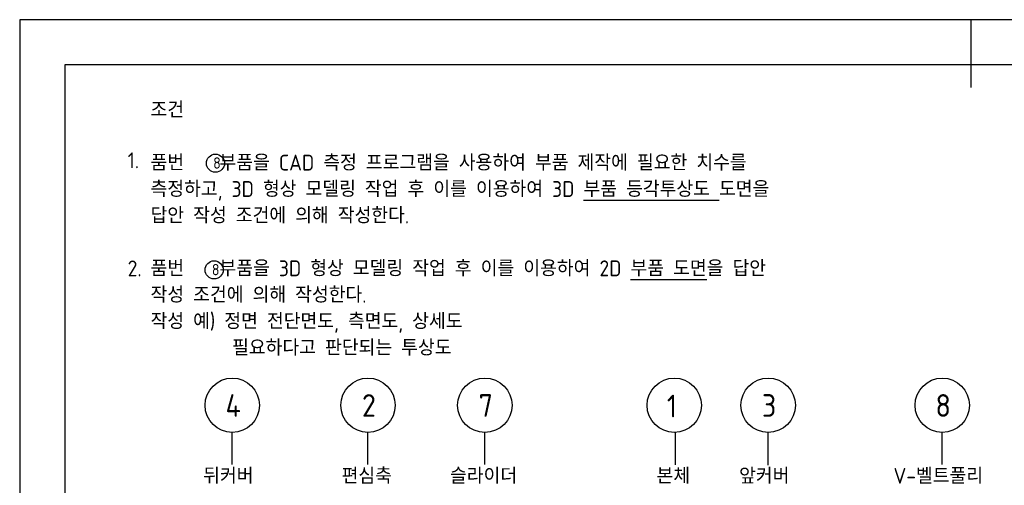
# Model space of a CAD drawing. Header units: millimetres. Extents: x 0 to 420, y 0 to 297.
# Tile 6 of 7: x 0 to 217, y 194 to 297. Entities that reach past the tile are written whole.
import ezdxf
from ezdxf.enums import TextEntityAlignment as Align

# ---------------------------------------------------------------- set-up
doc = ezdxf.new("R2010")
doc.units = ezdxf.units.MM
doc.header["$LTSCALE"] = 0.4
for name, color, linetype in [('문자', 2, 'Continuous'), ('외형선', 3, 'Continuous'), ('윤곽선', 5, 'Continuous')]:
    doc.layers.add(name, color=color, linetype=linetype)
doc.styles.get("Standard").update_dxf_attribs({"font": 'isocp.shx', "bigfont": 'whgtxt.shx'})

# ---------------------------------------------------------------- blocks, each defined once
blk = doc.blocks.new('*U4')
for p, q in [((46.92, 198.82), (46.92, 205.88)), ((76.89, 198.81), (76.89, 205.88)), ((144.75, 198.75), (144.75, 205.88)), ((165.24, 198.68), (165.24, 205.88))]:
    blk.add_line(p, q)
for points in [[(102.69, 198.78), (102.69, 205.88)], [(203.67, 198.8), (203.67, 205.88)]]:
    blk.add_lwpolyline(points)
for centre in [(43.22, 265.32), (42.93, 241.77)]:
    blk.add_circle(centre, 2)
at = {"layer": 'Defpoints'}
blk.add_lwpolyline([(0, 0), (420, 0), (420, 297), (0, 297)], close=True, dxfattribs=at)
at = {"layer": '외형선'}
blk.add_line((210, 297), (210, 282), dxfattribs=at)
for centre in [(46.92, 211.88), (76.89, 211.88), (102.69, 211.88), (144.51, 211.88), (165.24, 211.88), (203.67, 211.88)]:
    blk.add_circle(centre, 6, dxfattribs=at)
at = {"layer": '윤곽선'}
blk.add_lwpolyline([(10, 10), (410, 10), (410, 287), (10, 287)], close=True, dxfattribs=at)
for s, insert, char_height, width, attachment_point in [('\\A1;조건\\P\\P품번 {\\fGulim|b0|i0|c129|p50;   } 부품을 CAD 측정 프로그램을 사용하여 부품 제작에 필요한 치수를 측정하고, 3D 형상 모델링 작업 후 이를 이용하여 3D {\\L부품 등각투상도} 도면을 답안 작성 조건에 의해 작성한다.\\P\\P품번 {\\fGulim|b0|i0|c129|p50;   } 부품을 3D 형상 모델링 작업 후 이를 이용하여 2D {\\L부품 도면}을 답안 작성 조건에 의해 작성한다.\\P작성 예) 정면 전단면도, 측면도, 상세도\\P         필요하다고 판단되는 투상도', (28.89, 250.86), 3.5, 137.1323, 4), ('\\A1;1.', (23.84, 265.95), 3.5, 138.2804, 4), ('8', (42.71, 266.61), 2.5, 11.5937, 1), ('\\A1;2.', (23.84, 242.09), 3.5, 138.2804, 4), ('8', (42.42, 243.07), 2.5, 11.5937, 1)]:
    blk.add_mtext(s, dxfattribs=dict(insert=insert, char_height=char_height, width=width, attachment_point=attachment_point))
at = {"layer": '문자'}
for s, p in [('4', (47.13, 211.83)), ('2', (77.1, 211.83)), ('7', (102.9, 211.83)), ('1', (144, 211.7)), ('3', (165.45, 211.83)), ('8', (203.88, 211.83))]:
    blk.add_text(s, height=5, dxfattribs=at).set_placement(p, align=Align.MIDDLE_CENTER)
at = {"layer": '문자', "char_height": 3.5, "width": 45.8098, "attachment_point": 5}
for s, insert in [('뒤커버', (46.06, 196.29)), ('편심축', (76.61, 196.29)), ('슬라이더', (102.41, 196.29)), ('본체', (144.31, 196.29)), ('앞커버', (164.37, 196.29)), ('V-벨트풀리', (202.8, 196.29))]:
    blk.add_mtext(s, dxfattribs=dict(at, insert=insert))

msp = doc.modelspace()

# ---------------------------------------------------------------- block references
msp.add_blockref('*U4', (0, 0))

doc.saveas('drawing.dxf')
